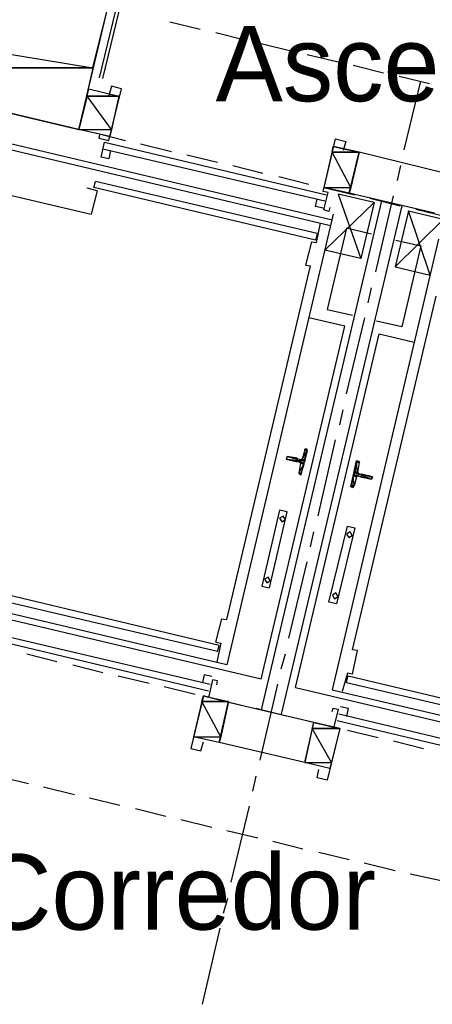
# Model space of a CAD drawing. Header units: feet. Extents: x -79 to 198, y -22 to 181.
# Tile 162 of 256: x 77 to 83, y 106 to 121. Entities that reach past the tile are written whole.
import ezdxf
from ezdxf.enums import TextEntityAlignment as Align

# ---------------------------------------------------------------- set-up
doc = ezdxf.new("R2010")
doc.units = ezdxf.units.FT
for name, color, linetype in [('A-LINEA', 7, 'CONTINUOUS'), ('A-LINEA-FINA', 9, 'CONTINUOUS'), ('A-MURO-CONCRETO', 8, 'CONTINUOUS'), ('A-NOMBRE-ESPACIO', 2, 'CONTINUOUS')]:
    doc.layers.add(name, color=color, linetype=linetype)

msp = doc.modelspace()

# ---------------------------------------------------------------- linework, layer by layer
at = {"layer": 'A-LINEA'}
for p, q in [((77.96, 120.5511), (78.2533, 121.7778)), ((79.08, 121.4444), (79.56, 121.3244)), ((79.8133, 121.2711), (80.2933, 121.1511)), ((80.5333, 121.0978), (81.0267, 120.9778)), ((81.2667, 120.9244), (81.76, 120.8044)), ((82, 120.7511), (82.48, 120.6311)), ((82.7333, 120.5778), (83.2133, 120.4578)), ((82.8133, 119.4044), (83.08, 120.4978)), ((78.2667, 120.2578), (78.12, 119.6178)), ((74.4133, 120.0044), (81.6667, 118.2844)), ((76.4267, 120.0178), (76.92, 119.8978)), ((81.64, 118.1911), (74.6667, 119.8444)), ((77.16, 119.8444), (77.64, 119.7244)), ((77.8933, 119.6711), (78.3733, 119.5511)), ((78.04, 119.5244), (81.5733, 118.6844)), ((78.6133, 119.4978), (79.1067, 119.3778)), ((78.0133, 119.4178), (81.5467, 118.5911)), ((78.1333, 119.3911), (78.1067, 119.2578)), ((79.3467, 119.3244), (79.84, 119.2044)), ((81.68, 119.4578), (81.5333, 118.8044)), ((82.0933, 119.3644), (81.68, 119.4578)), ((81.9333, 118.7111), (82.0933, 119.3644)), ((83.4533, 119.0311), (82.0933, 119.3644)), ((74.8267, 119.0844), (77.8267, 118.3778)), ((80.08, 119.1511), (80.56, 119.0311)), ((82.7067, 118.9111), (82.76, 119.1511)), ((77.8667, 118.8044), (77.8933, 118.8978)), ((81.4267, 118.0711), (77.8933, 118.8978)), ((80.8133, 118.9778), (81.2933, 118.8578)), ((77.92, 118.7511), (77.76, 118.7911)), ((77.92, 118.7511), (77.8267, 118.3778)), ((81.4, 117.9644), (77.8667, 118.8044)), ((81.9333, 118.7111), (81.5333, 118.8044)), ((81.5333, 118.8044), (82.0267, 118.6844)), ((83.2933, 118.3911), (81.9333, 118.7111)), ((82.4533, 118.5911), (80.5333, 110.4711)), ((82.3333, 118.5644), (82.12, 117.6711)), ((82.2667, 118.6311), (82.7467, 118.5111)), ((82.36, 117.4578), (82.64, 118.6711)), ((82.7733, 118.5111), (80.8533, 110.4044)), ((82.88, 118.4311), (82.6667, 117.5378)), ((83, 118.4578), (83.48, 118.3378)), ((81.68, 118.3778), (79.9867, 111.1911)), ((81.4133, 117.9244), (81.48, 118.2311)), ((81.4267, 118.0711), (81.4, 117.9644)), ((81.3333, 117.9378), (81.24, 117.5644)), ((81.3333, 117.9378), (81.4133, 117.9244)), ((83.36, 117.9778), (81.6667, 110.7911)), ((82.12, 117.6711), (81.5467, 117.8044)), ((79.9867, 111.9111), (81.32, 117.5511)), ((81.24, 117.5644), (81.32, 117.5511)), ((82.6667, 117.5378), (83.2267, 117.4044)), ((82.24, 116.9644), (82.2933, 117.2044)), ((81.9867, 111.4311), (83.32, 117.0711)), ((81.8667, 116.5911), (81.2933, 116.7244)), ((81.8933, 115.5111), (82.1867, 116.7244)), ((80.5333, 110.9644), (81.8667, 116.5911)), ((81.08, 110.8311), (82.4133, 116.4711)), ((82.4133, 116.4711), (82.9733, 116.3378)), ((81.7867, 115.0178), (81.84, 115.2578)), ((81.44, 113.5644), (81.72, 114.7778)), ((81.2267, 114.6178), (81.1867, 114.4711)), ((81.2513, 114.6306), (81.2276, 114.617)), ((81.1067, 114.4711), (81.1067, 114.4844)), ((81.16, 114.4044), (81.1333, 114.2444)), ((82.0933, 114.4178), (82.0667, 114.2578)), ((82.1064, 114.4079), (82.0913, 114.4306)), ((81.1469, 114.241), (81.1621, 114.2183)), ((82.0533, 114.1911), (82.0133, 114.0444)), ((81.9887, 114.0183), (82.0124, 114.0318)), ((81.32, 113.0711), (81.3733, 113.3111)), ((80.5333, 110.9644), (72.6133, 112.8311)), ((79.9867, 111.1911), (73.0133, 112.8444)), ((80.9733, 111.6178), (81.2667, 112.8311)), ((79.8667, 111.4978), (76.3467, 112.3378)), ((79.84, 111.4044), (76.32, 112.2311)), ((76.2, 111.7111), (79.72, 110.8844)), ((76.1733, 111.6178), (79.6933, 110.7778)), ((79.8133, 111.5511), (79.8933, 111.5378)), ((79.8933, 111.5378), (79.8267, 111.2311)), ((79.84, 111.4044), (79.8667, 111.4978)), ((76.8, 111.3644), (77.28, 111.2444)), ((80.8533, 111.1244), (80.92, 111.3644)), ((77.5333, 111.1911), (78.0133, 111.0711)), ((78.2533, 111.0178), (78.7467, 110.8978)), ((81.9067, 111.0578), (81.8267, 110.7644)), ((81.8933, 110.9111), (81.92, 111.0178)), ((81.9867, 111.0444), (81.9067, 111.0578)), ((81.92, 111.0178), (85.44, 110.1778)), ((78.9867, 110.8444), (79.48, 110.7244)), ((80.52, 109.6711), (80.8, 110.8844)), ((81.8933, 110.9111), (85.4133, 110.0844)), ((79.6133, 110.6978), (79.4533, 110.0444)), ((80.0133, 110.5911), (79.6133, 110.6978)), ((81.08, 110.8311), (89, 108.9511)), ((81.6667, 110.7911), (88.64, 109.1511)), ((79.72, 110.6711), (80.2, 110.5511)), ((79.8667, 109.9511), (80.0133, 110.6044)), ((81.3733, 110.2711), (80.0133, 110.5911)), ((80.4533, 110.4978), (80.9333, 110.3778)), ((85.2933, 109.5644), (81.7733, 110.4044)), ((81.1733, 110.3244), (81.6667, 110.2044)), ((81.2267, 109.6311), (81.3733, 110.2711)), ((81.7867, 110.1778), (81.3733, 110.2711)), ((85.2667, 109.4578), (81.7467, 110.2978)), ((81.7867, 110.1778), (81.6267, 109.5378)), ((81.9067, 110.1511), (82.4, 110.0311)), ((79.8667, 109.9511), (79.4533, 110.0444)), ((81.2267, 109.6311), (79.8667, 109.9511)), ((82.64, 109.9778), (83.12, 109.8578)), ((81.6267, 109.5378), (81.2267, 109.6311)), ((76.3333, 109.4178), (76.8267, 109.2978)), ((80.4, 109.1778), (80.4533, 109.4178)), ((77.0667, 109.2444), (77.56, 109.1244)), ((77.8, 109.0711), (78.28, 108.9511)), ((78.5333, 108.8978), (79.0133, 108.7778)), ((80.0533, 107.7244), (80.3467, 108.9378)), ((79.2533, 108.7244), (79.7467, 108.6044)), ((79.9867, 108.5511), (80.48, 108.4311)), ((80.72, 108.3778), (81.2, 108.2578)), ((81.4533, 108.2044), (81.9333, 108.0844)), ((82.1733, 108.0311), (82.6667, 107.9111)), ((82.9067, 107.8578), (83.4, 107.7511)), ((79.9333, 107.2311), (80, 107.4711)), ((79.6, 105.7778), (79.88, 106.9911))]:
    msp.add_line(p, q, dxfattribs=at)
for points in [[(78.0133, 120.5378), (78.32, 121.8178), (72.1867, 123.2711)], [(77.6267, 119.7244), (78.0933, 121.6711), (72.3333, 123.0311), (69.4933, 111.0311), (75.2533, 109.6711), (75.7067, 111.6178), (71.5733, 112.5911), (73.4933, 120.7111), (77.6267, 119.7244)], [(78.12, 119.6178), (77.6267, 119.7244), (77.7867, 120.3778), (78.2667, 120.2578)], [(77.96, 119.6444), (77.9467, 119.5911), (78.1067, 119.5511), (78.3067, 120.3778), (78.1467, 120.4178), (78.1067, 120.2711)], [(78.1067, 119.2578), (77.9867, 119.2844), (78.04, 119.5244)], [(81.6267, 118.4844), (81.6133, 118.4178), (81.5333, 118.4444), (81.6, 118.7244), (81.52, 118.7378), (81.72, 119.5778), (81.88, 119.5378), (81.84, 119.3911)], [(81.5467, 117.8044), (82.3333, 118.5644), (81.76, 118.6978), (82.12, 117.6711)], [(81.52, 118.4711), (81.4, 118.4978), (81.4267, 118.6178)], [(83.2267, 117.4044), (82.88, 118.4311), (83.44, 118.2978), (82.6667, 117.5378)], [(82.2933, 118.0578), (81.8933, 118.1511), (81.5867, 116.8578), (81.9867, 116.7644)], [(82.68, 117.9644), (83.08, 117.8711), (82.7733, 116.5778), (82.3733, 116.6711)], [(81.16, 114.2311), (81.1733, 114.2178), (81.2667, 114.6311), (81.2533, 114.6311)], [(81.1067, 114.4844), (80.9467, 114.5111), (80.9333, 114.4711), (81.0933, 114.4311)], [(81.16, 114.4578), (81.12, 114.4711), (81.12, 114.4711)], [(81.1621, 114.445), (81.1772, 114.4474), (81.1861, 114.4598)], [(81.1467, 114.4311), (81.1067, 114.4311), (81.1067, 114.4311)], [(81.1728, 114.3932), (81.1704, 114.4083), (81.1579, 114.4172)], [(81.9867, 114.0311), (81.96, 114.0311), (82.0533, 114.4444), (82.08, 114.4311)], [(82.0913, 114.2039), (82.0762, 114.2015), (82.0672, 114.189)], [(82.08, 114.2311), (82.1333, 114.2311), (82.1333, 114.2311), (82.1333, 114.2311)], [(82.08, 114.2044), (82.12, 114.1911), (82.12, 114.1911)], [(82.0805, 114.2557), (82.083, 114.2406), (82.0954, 114.2316)], [(82.1333, 114.2311), (82.3067, 114.1911), (82.2933, 114.1511), (82.1333, 114.1778), (82.1333, 114.1911)], [(80.5467, 112.4444), (80.6667, 112.4178), (80.9467, 113.6311), (80.8267, 113.6578), (80.5467, 112.4444)], [(80.8626, 113.4724), (80.9187, 113.507), (80.8841, 113.5632), (80.8279, 113.5285), (80.8626, 113.4724)], [(81.7333, 112.1644), (81.6133, 112.1911), (81.9067, 113.4044), (82.0267, 113.3778), (81.7333, 112.1644)], [(81.9293, 113.219), (81.9854, 113.2537), (81.9507, 113.3099), (81.8946, 113.2752), (81.9293, 113.219)], [(80.6226, 112.499), (80.6787, 112.5337), (80.6441, 112.5899), (80.5879, 112.5552), (80.6226, 112.499)], [(81.7026, 112.2457), (81.7587, 112.2804), (81.7241, 112.3365), (81.6679, 112.3019), (81.7026, 112.2457)], [(79.8133, 111.5511), (79.9067, 111.9244), (79.9867, 111.9111)], [(81.9867, 111.0444), (82.0667, 111.4178), (81.9867, 111.4311)], [(79.7467, 111.0044), (79.6267, 111.0311), (79.6, 110.9111)], [(79.8267, 110.8711), (79.84, 110.9378), (79.76, 110.9511), (79.6933, 110.6711), (79.6133, 110.6978), (79.4133, 109.8578), (79.5733, 109.8178), (79.6133, 109.9644)], [(81.6667, 110.4444), (81.68, 110.4978), (81.76, 110.4844), (81.6933, 110.2044), (81.7867, 110.1778), (81.5867, 109.3511), (81.4267, 109.3911), (81.4533, 109.5244)], [(81.8, 110.5244), (81.92, 110.4978), (81.8933, 110.3644)]]:
    msp.add_lwpolyline(points, dxfattribs=at)
at = {"layer": 'A-LINEA-FINA'}
for p, q in [((81.2667, 114.6178), (81.2267, 114.6311)), ((81.2667, 114.6178), (81.2267, 114.6178)), ((81.2667, 114.6178), (81.24, 114.6311)), ((81.2667, 114.6311), (81.24, 114.6311)), ((81.2667, 114.6311), (81.2533, 114.6311)), ((81.0933, 114.4311), (80.9333, 114.4711)), ((81.1067, 114.4311), (80.9333, 114.4711)), ((81.1067, 114.4711), (80.9467, 114.5111)), ((81.1067, 114.4711), (80.9467, 114.5111)), ((81.2267, 114.4444), (81.16, 114.4578)), ((81.2133, 114.4044), (81.1467, 114.4178)), ((81.2133, 114.4044), (81.16, 114.4178)), ((81.2133, 114.3911), (81.16, 114.4044)), ((82.0533, 114.4444), (82.0933, 114.4311)), ((82.0533, 114.4444), (82.08, 114.4311)), ((82.0533, 114.4311), (82.0933, 114.4178)), ((81.1733, 114.2178), (81.1467, 114.2311)), ((81.1733, 114.2311), (81.1467, 114.2311)), ((81.1733, 114.2178), (81.16, 114.2311)), ((82, 114.2178), (82.0533, 114.2044)), ((82, 114.2044), (82.0533, 114.1911)), ((82.0133, 114.2711), (82.0667, 114.2578)), ((82.0133, 114.2578), (82.08, 114.2311)), ((82.0133, 114.2578), (82.08, 114.2444)), ((82.0133, 114.2178), (82.0667, 114.2044)), ((82.1333, 114.2311), (82.2933, 114.1911)), ((82.1333, 114.2311), (82.2933, 114.1911)), ((82.1333, 114.2311), (82.3067, 114.1911)), ((82.1333, 114.1911), (82.2933, 114.1511)), ((81.96, 114.0444), (82, 114.0311)), ((81.96, 114.0311), (81.9867, 114.0311))]:
    msp.add_line(p, q, dxfattribs=at)
for points in [[(81.1867, 114.4711), (81.2667, 114.6044), (81.2267, 114.6178), (81.1867, 114.4711), (81.1867, 114.4711)], [(81.2267, 114.6311), (81.2667, 114.6178), (81.2267, 114.6178), (81.2267, 114.6311)], [(81.2267, 114.6311), (81.2667, 114.6178), (81.24, 114.6311), (81.2267, 114.6311)], [(81.2267, 114.6178), (81.2667, 114.6178), (81.2667, 114.6178), (81.2267, 114.6178)], [(81.2667, 114.6178), (81.2667, 114.6178), (81.2267, 114.6178), (81.2667, 114.6178)], [(81.2667, 114.6178), (81.2267, 114.6178), (81.2667, 114.6044), (81.2667, 114.6178), (81.2667, 114.6178)], [(81.2267, 114.6178), (81.2667, 114.6178), (81.2667, 114.6178), (81.2267, 114.6178), (81.2267, 114.6178)], [(81.24, 114.6311), (81.2667, 114.6178), (81.2667, 114.6178), (81.24, 114.6311), (81.24, 114.6311)], [(81.2667, 114.6311), (81.2667, 114.6311), (81.24, 114.6311), (81.2667, 114.6311)], [(81.2667, 114.6311), (81.24, 114.6311), (81.2667, 114.6178), (81.2667, 114.6311), (81.2667, 114.6311)], [(81.24, 114.6311), (81.2667, 114.6311), (81.2533, 114.6311), (81.24, 114.6311)], [(81.2533, 114.6311), (81.2667, 114.6311), (81.2667, 114.6311), (81.2533, 114.6311), (81.2533, 114.6311)], [(80.9333, 114.4711), (81.2267, 114.4444), (80.9467, 114.5111), (80.9333, 114.4711), (80.9333, 114.4711)], [(80.9333, 114.4711), (81.0933, 114.4311), (81.0933, 114.4311), (80.9333, 114.4711)], [(81.0933, 114.4311), (81.0933, 114.4311), (80.9333, 114.4711), (81.0933, 114.4311), (81.0933, 114.4311)], [(80.9333, 114.4711), (81.0933, 114.4311), (81.0933, 114.4311), (80.9333, 114.4711)], [(81.0933, 114.4311), (81.0933, 114.4311), (80.9333, 114.4711), (81.0933, 114.4311)], [(80.9333, 114.4711), (81.0933, 114.4311), (81.0933, 114.4311), (80.9333, 114.4711), (80.9333, 114.4711)], [(80.9333, 114.4711), (81.0933, 114.4311), (81.0933, 114.4311), (80.9333, 114.4711)], [(81.0933, 114.4311), (81.0933, 114.4311), (80.9333, 114.4711), (81.0933, 114.4311), (81.0933, 114.4311)], [(80.9333, 114.4711), (81.1067, 114.4311), (81.1067, 114.4311), (80.9333, 114.4711)], [(81.1067, 114.4311), (81.1067, 114.4311), (80.9333, 114.4711), (81.1067, 114.4311)], [(81.1067, 114.4311), (80.9333, 114.4711), (81.0933, 114.4311), (81.1067, 114.4311), (81.1067, 114.4311)], [(80.9333, 114.4711), (81.1067, 114.4311), (81.1067, 114.4311), (80.9333, 114.4711)], [(81.1067, 114.4311), (81.1067, 114.4311), (80.9333, 114.4711), (81.1067, 114.4311), (81.1067, 114.4311)], [(80.9333, 114.4711), (81.1067, 114.4311), (81.1067, 114.4311), (80.9333, 114.4711)], [(81.1067, 114.4311), (81.1067, 114.4311), (80.9333, 114.4711), (81.1067, 114.4311), (81.1067, 114.4311)], [(80.9333, 114.4711), (81.1067, 114.4311), (81.1067, 114.4311), (80.9333, 114.4711)], [(81.1067, 114.4311), (81.1067, 114.4311), (80.9333, 114.4711), (81.1067, 114.4311), (81.1067, 114.4311)], [(81.2133, 114.4044), (80.9333, 114.4711), (81.2267, 114.4444), (81.2133, 114.4044)], [(81.1067, 114.4711), (81.1067, 114.4711), (80.9467, 114.5111), (81.1067, 114.4711)], [(81.1067, 114.4711), (80.9467, 114.5111), (81.12, 114.4711), (81.1067, 114.4711), (81.1067, 114.4711)], [(80.9467, 114.5111), (81.1067, 114.4711), (81.1067, 114.4711), (80.9467, 114.5111)], [(81.1067, 114.4711), (81.1067, 114.4711), (80.9467, 114.5111), (81.1067, 114.4711), (81.1067, 114.4711)], [(80.9467, 114.5111), (81.1067, 114.4711), (81.1067, 114.4711), (80.9467, 114.5111)], [(81.1067, 114.4711), (81.1067, 114.4711), (80.9467, 114.5111), (81.1067, 114.4711)], [(80.9467, 114.5111), (81.1067, 114.4711), (81.1067, 114.4711), (80.9467, 114.5111), (80.9467, 114.5111)], [(80.9467, 114.5111), (81.1067, 114.4711), (81.1067, 114.4711), (80.9467, 114.5111)], [(81.1067, 114.4711), (81.1067, 114.4711), (80.9467, 114.5111), (81.1067, 114.4711), (81.1067, 114.4711)], [(80.9467, 114.5111), (81.1067, 114.4711), (81.1067, 114.4711), (80.9467, 114.5111)], [(81.1067, 114.4711), (81.1067, 114.4711), (80.9467, 114.5111), (81.1067, 114.4711)], [(80.9467, 114.5111), (81.1067, 114.4711), (81.1067, 114.4711), (80.9467, 114.5111), (80.9467, 114.5111)], [(80.9467, 114.5111), (81.1067, 114.4711), (81.1067, 114.4711), (80.9467, 114.5111)], [(81.1067, 114.4711), (81.1067, 114.4711), (80.9467, 114.5111), (81.1067, 114.4711), (81.1067, 114.4711)], [(81.1067, 114.4844), (81.1067, 114.4844), (80.9467, 114.5111), (81.1067, 114.4844)], [(81.1067, 114.4844), (80.9467, 114.5111), (81.1067, 114.4711), (81.1067, 114.4844), (81.1067, 114.4844)], [(81.16, 114.4578), (81.2267, 114.4444), (81.2267, 114.4444), (81.16, 114.4578)], [(81.2267, 114.4444), (81.2267, 114.4444), (81.16, 114.4578), (81.2267, 114.4444), (81.2267, 114.4444)], [(81.16, 114.4578), (81.2267, 114.4444), (81.2267, 114.4444), (81.16, 114.4578)], [(81.2267, 114.4444), (81.2267, 114.4444), (81.16, 114.4578), (81.2267, 114.4444), (81.2267, 114.4444)], [(81.16, 114.4578), (81.2267, 114.4444), (81.1733, 114.4578), (81.16, 114.4578), (81.16, 114.4578)], [(81.1733, 114.4578), (81.2267, 114.4578), (81.1733, 114.4711), (81.1733, 114.4578)], [(81.2267, 114.4578), (81.1733, 114.4711), (81.1867, 114.4711), (81.2267, 114.4578), (81.2267, 114.4578)], [(81.1733, 114.4711), (81.2267, 114.4578), (81.2267, 114.4578), (81.1733, 114.4711)], [(81.1733, 114.4578), (81.2267, 114.4444), (81.2267, 114.4444), (81.1733, 114.4578)], [(81.2267, 114.4444), (81.2267, 114.4444), (81.1733, 114.4578), (81.2267, 114.4444), (81.2267, 114.4444)], [(81.1733, 114.4578), (81.2267, 114.4444), (81.2267, 114.4444), (81.1733, 114.4578)], [(81.2267, 114.4444), (81.2267, 114.4444), (81.1733, 114.4578), (81.2267, 114.4444), (81.2267, 114.4444)], [(81.1733, 114.4578), (81.2267, 114.4444), (81.2267, 114.4444), (81.1733, 114.4578)], [(81.2267, 114.4444), (81.2267, 114.4444), (81.1733, 114.4578), (81.2267, 114.4444), (81.2267, 114.4444)], [(81.2267, 114.4444), (81.1733, 114.4578), (81.2267, 114.4578), (81.2267, 114.4444)], [(81.2267, 114.4578), (81.1867, 114.4711), (81.2667, 114.6044), (81.2267, 114.4578)], [(81.2267, 114.4578), (81.2267, 114.4578), (81.1867, 114.4711), (81.2267, 114.4578)], [(81.2267, 114.4578), (81.1867, 114.4711), (81.2267, 114.4578), (81.2267, 114.4578), (81.2267, 114.4578)], [(81.1333, 114.2444), (81.2133, 114.3911), (81.16, 114.4044), (81.1333, 114.2444)], [(81.1733, 114.2444), (81.1333, 114.2444), (81.2133, 114.3911), (81.1733, 114.2444)], [(81.1467, 114.4178), (81.2133, 114.4044), (81.1467, 114.4311), (81.1467, 114.4178), (81.1467, 114.4178)], [(81.16, 114.4178), (81.2133, 114.4044), (81.1467, 114.4178), (81.16, 114.4178), (81.16, 114.4178)], [(81.16, 114.4044), (81.2133, 114.4044), (81.16, 114.4178), (81.16, 114.4044), (81.16, 114.4044)], [(81.16, 114.4178), (81.2133, 114.4044), (81.2133, 114.4044), (81.16, 114.4178)], [(81.2133, 114.4044), (81.2133, 114.4044), (81.16, 114.4178), (81.2133, 114.4044), (81.2133, 114.4044)], [(81.16, 114.4178), (81.2133, 114.4044), (81.2133, 114.4044), (81.16, 114.4178)], [(81.2133, 114.4044), (81.2133, 114.4044), (81.16, 114.4178), (81.2133, 114.4044), (81.2133, 114.4044)], [(81.16, 114.4178), (81.2133, 114.4044), (81.2133, 114.4044), (81.16, 114.4178)], [(81.2133, 114.4044), (81.2133, 114.4044), (81.16, 114.4178), (81.2133, 114.4044), (81.2133, 114.4044)], [(81.16, 114.4178), (81.2133, 114.4044), (81.2133, 114.4044), (81.16, 114.4178)], [(81.2133, 114.4044), (81.2133, 114.4044), (81.16, 114.4178), (81.2133, 114.4044), (81.2133, 114.4044)], [(81.16, 114.4044), (81.2133, 114.3911), (81.2133, 114.3911), (81.16, 114.4044)], [(81.2133, 114.3911), (81.2133, 114.3911), (81.16, 114.4044), (81.2133, 114.3911)], [(81.2133, 114.3911), (81.16, 114.4044), (81.2133, 114.3911), (81.2133, 114.3911), (81.2133, 114.3911)], [(81.2133, 114.3911), (81.16, 114.4044), (81.2133, 114.4044), (81.2133, 114.3911)], [(82.0267, 114.2711), (82.0667, 114.2578), (82.0533, 114.4178), (82.0267, 114.2711)], [(82.0533, 114.4444), (82.0533, 114.4444), (82.0933, 114.4311), (82.0533, 114.4444)], [(82.0533, 114.4444), (82.0933, 114.4311), (82.0533, 114.4311), (82.0533, 114.4444), (82.0533, 114.4444)], [(82.0933, 114.4311), (82.0533, 114.4444), (82.08, 114.4311), (82.0933, 114.4311)], [(82.08, 114.4311), (82.0533, 114.4444), (82.0533, 114.4444), (82.08, 114.4311), (82.08, 114.4311)], [(82.0933, 114.4311), (82.0933, 114.4178), (82.0533, 114.4311), (82.0933, 114.4311)], [(82.0933, 114.4178), (82.0533, 114.4311), (82.0533, 114.4311), (82.0933, 114.4178)], [(82.0533, 114.4311), (82.0533, 114.4311), (82.0933, 114.4178), (82.0533, 114.4311)], [(82.0933, 114.4178), (82.0533, 114.4311), (82.0533, 114.4311), (82.0933, 114.4178)], [(82.0533, 114.4311), (82.0533, 114.4311), (82.0933, 114.4178), (82.0533, 114.4311)], [(82.0533, 114.4311), (82.0933, 114.4178), (82.0533, 114.4178), (82.0533, 114.4311), (82.0533, 114.4311)], [(82.0933, 114.4178), (82.0533, 114.4311), (82.0533, 114.4311), (82.0933, 114.4178)], [(82.0533, 114.4311), (82.0533, 114.4311), (82.0933, 114.4311), (82.0533, 114.4311)], [(82.0533, 114.4311), (82.0933, 114.4311), (82.0533, 114.4311), (82.0533, 114.4311), (82.0533, 114.4311)], [(82.0667, 114.2578), (82.0533, 114.4178), (82.0933, 114.4178), (82.0667, 114.2578), (82.0667, 114.2578)], [(81.1733, 114.2311), (81.1467, 114.2444), (81.1333, 114.2444), (81.1733, 114.2311), (81.1733, 114.2311)], [(81.1733, 114.2311), (81.1733, 114.2311), (81.1333, 114.2444), (81.1733, 114.2311)], [(81.1733, 114.2311), (81.1333, 114.2444), (81.1733, 114.2311), (81.1733, 114.2311), (81.1733, 114.2311)], [(81.1733, 114.2444), (81.1733, 114.2444), (81.1333, 114.2444), (81.1733, 114.2444)], [(81.1733, 114.2444), (81.1333, 114.2444), (81.1733, 114.2311), (81.1733, 114.2444), (81.1733, 114.2444)], [(81.1467, 114.2311), (81.1733, 114.2311), (81.1467, 114.2444), (81.1467, 114.2311)], [(81.1467, 114.2444), (81.1733, 114.2311), (81.1733, 114.2311), (81.1467, 114.2444)], [(81.16, 114.2311), (81.1733, 114.2178), (81.1467, 114.2311), (81.16, 114.2311)], [(81.1467, 114.2311), (81.1733, 114.2178), (81.1733, 114.2178), (81.1467, 114.2311)], [(81.1733, 114.2178), (81.1733, 114.2178), (81.1467, 114.2311), (81.1733, 114.2178)], [(81.1733, 114.2178), (81.1467, 114.2311), (81.1733, 114.2178), (81.1733, 114.2178), (81.1733, 114.2178)], [(81.1733, 114.2311), (81.1733, 114.2311), (81.1467, 114.2311), (81.1733, 114.2311)], [(81.1733, 114.2311), (81.1467, 114.2311), (81.1733, 114.2178), (81.1733, 114.2311), (81.1733, 114.2311)], [(81.9733, 114.0578), (82.0133, 114.0444), (82, 114.2044), (81.9733, 114.0578)], [(82, 114.2044), (82.0533, 114.1911), (82, 114.2178), (82, 114.2044)], [(82.0533, 114.1911), (82, 114.2178), (82.0533, 114.2044), (82.0533, 114.1911), (82.0533, 114.1911)], [(82.0533, 114.2044), (82, 114.2178), (82.0667, 114.2044), (82.0533, 114.2044), (82.0533, 114.2044)], [(82.0133, 114.2178), (82.0667, 114.2044), (82, 114.2178), (82.0133, 114.2178), (82.0133, 114.2178)], [(82.0133, 114.0444), (82, 114.2044), (82.0533, 114.1911), (82.0133, 114.0444)], [(82.0533, 114.1911), (82, 114.2044), (82, 114.2044), (82.0533, 114.1911)], [(82, 114.2044), (82, 114.2044), (82.0533, 114.1911), (82, 114.2044)], [(82, 114.2044), (82.0533, 114.1911), (82, 114.2044), (82, 114.2044), (82, 114.2044)], [(82.0133, 114.2578), (82.0667, 114.2444), (82.0133, 114.2711), (82.0133, 114.2578)], [(82.0667, 114.2444), (82.0133, 114.2711), (82.0667, 114.2578), (82.0667, 114.2444)], [(82.0667, 114.2578), (82.0133, 114.2711), (82.0133, 114.2711), (82.0667, 114.2578), (82.0667, 114.2578)], [(82.0267, 114.2711), (82.0667, 114.2578), (82.0133, 114.2711), (82.0267, 114.2711), (82.0267, 114.2711)], [(82.0133, 114.2178), (82.2933, 114.1511), (82.0133, 114.2578), (82.0133, 114.2178)], [(82.2933, 114.1511), (82.0133, 114.2578), (82.2933, 114.1911), (82.2933, 114.1511), (82.2933, 114.1511)], [(82.08, 114.2311), (82.0133, 114.2578), (82.0133, 114.2578), (82.08, 114.2311)], [(82.0133, 114.2578), (82.0133, 114.2578), (82.08, 114.2311), (82.0133, 114.2578), (82.0133, 114.2578)], [(82.08, 114.2311), (82.0133, 114.2578), (82.08, 114.2444), (82.08, 114.2311), (82.08, 114.2311)], [(82.08, 114.2444), (82.0133, 114.2578), (82.0133, 114.2578), (82.08, 114.2444)], [(82.0133, 114.2578), (82.0133, 114.2578), (82.08, 114.2444), (82.0133, 114.2578), (82.0133, 114.2578)], [(82.08, 114.2444), (82.0133, 114.2578), (82.0133, 114.2578), (82.08, 114.2444)], [(82.0133, 114.2578), (82.0133, 114.2578), (82.08, 114.2444), (82.0133, 114.2578), (82.0133, 114.2578)], [(82.08, 114.2444), (82.0133, 114.2578), (82.0667, 114.2444), (82.08, 114.2444), (82.08, 114.2444)], [(82.0667, 114.2444), (82.0133, 114.2578), (82.0133, 114.2578), (82.0667, 114.2444)], [(82.0133, 114.2578), (82.0133, 114.2578), (82.0667, 114.2444), (82.0133, 114.2578), (82.0133, 114.2578)], [(82.0133, 114.2178), (82.0133, 114.2178), (82.0667, 114.2044), (82.0133, 114.2178)], [(82.0667, 114.2044), (82.0133, 114.2178), (82.0133, 114.2178), (82.0667, 114.2044)], [(82.0133, 114.2178), (82.0133, 114.2178), (82.0667, 114.2044), (82.0133, 114.2178), (82.0133, 114.2178)], [(82.0667, 114.2044), (82.0133, 114.2178), (82.0133, 114.2178), (82.0667, 114.2044)], [(82.0133, 114.2178), (82.0133, 114.2178), (82.0667, 114.2044), (82.0133, 114.2178), (82.0133, 114.2178)], [(82.0667, 114.2044), (82.0133, 114.2178), (82.08, 114.2044), (82.0667, 114.2044), (82.0667, 114.2044)], [(82.08, 114.2044), (82.0133, 114.2178), (82.0133, 114.2178), (82.08, 114.2044)], [(82.0133, 114.2178), (82.0133, 114.2178), (82.08, 114.2044), (82.0133, 114.2178), (82.0133, 114.2178)], [(82.0267, 114.2711), (82.0267, 114.2711), (82.0667, 114.2578), (82.0267, 114.2711)], [(82.12, 114.1911), (82.12, 114.1911), (82.2933, 114.1511), (82.12, 114.1911)], [(82.12, 114.1911), (82.2933, 114.1511), (82.1333, 114.1911), (82.12, 114.1911), (82.12, 114.1911)], [(82.2933, 114.1511), (82.12, 114.1911), (82.12, 114.1911), (82.2933, 114.1511)], [(82.12, 114.1911), (82.12, 114.1911), (82.2933, 114.1511), (82.12, 114.1911), (82.12, 114.1911)], [(82.2933, 114.1511), (82.12, 114.1911), (82.12, 114.1911), (82.2933, 114.1511)], [(82.12, 114.1911), (82.12, 114.1911), (82.2933, 114.1511), (82.12, 114.1911), (82.12, 114.1911)], [(82.2933, 114.1511), (82.12, 114.1911), (82.12, 114.1911), (82.2933, 114.1511)], [(82.12, 114.1911), (82.12, 114.1911), (82.2933, 114.1511), (82.12, 114.1911), (82.12, 114.1911)], [(82.2933, 114.1911), (82.1333, 114.2311), (82.1333, 114.2311), (82.2933, 114.1911)], [(82.1333, 114.2311), (82.1333, 114.2311), (82.2933, 114.1911), (82.1333, 114.2311), (82.1333, 114.2311)], [(82.2933, 114.1911), (82.1333, 114.2311), (82.1333, 114.2311), (82.2933, 114.1911)], [(82.1333, 114.2311), (82.1333, 114.2311), (82.2933, 114.1911), (82.1333, 114.2311), (82.1333, 114.2311)], [(82.2933, 114.1911), (82.1333, 114.2311), (82.1333, 114.2311), (82.2933, 114.1911)], [(82.1333, 114.2311), (82.1333, 114.2311), (82.2933, 114.1911), (82.1333, 114.2311)], [(82.2933, 114.1911), (82.1333, 114.2311), (82.1333, 114.2311), (82.2933, 114.1911), (82.2933, 114.1911)], [(82.2933, 114.1911), (82.1333, 114.2311), (82.3067, 114.1911), (82.2933, 114.1911), (82.2933, 114.1911)], [(82.3067, 114.1911), (82.1333, 114.2311), (82.1333, 114.2311), (82.3067, 114.1911)], [(82.1333, 114.2311), (82.1333, 114.2311), (82.3067, 114.1911), (82.1333, 114.2311)], [(82.3067, 114.1911), (82.1333, 114.2311), (82.1333, 114.2311), (82.3067, 114.1911), (82.3067, 114.1911)], [(82.3067, 114.1911), (82.1333, 114.2311), (82.1333, 114.2311), (82.3067, 114.1911)], [(82.1333, 114.2311), (82.1333, 114.2311), (82.3067, 114.1911), (82.1333, 114.2311), (82.1333, 114.2311)], [(82.3067, 114.1911), (82.1333, 114.2311), (82.1333, 114.2311), (82.3067, 114.1911)], [(82.1333, 114.2311), (82.1333, 114.2311), (82.3067, 114.1911), (82.1333, 114.2311), (82.1333, 114.2311)], [(82.1333, 114.1911), (82.1333, 114.1911), (82.2933, 114.1511), (82.1333, 114.1911)], [(82.1333, 114.1911), (82.2933, 114.1511), (82.1333, 114.1778), (82.1333, 114.1911), (82.1333, 114.1911)], [(82.2933, 114.1511), (82.1333, 114.1911), (82.1333, 114.1911), (82.2933, 114.1511)], [(82.1333, 114.1911), (82.1333, 114.1911), (82.2933, 114.1511), (82.1333, 114.1911)], [(82.2933, 114.1511), (82.1333, 114.1911), (82.1333, 114.1911), (82.2933, 114.1511), (82.2933, 114.1511)], [(82.2933, 114.1511), (82.1333, 114.1911), (82.1333, 114.1911), (82.2933, 114.1511)], [(82.1333, 114.1911), (82.1333, 114.1911), (82.2933, 114.1511), (82.1333, 114.1911), (82.1333, 114.1911)], [(82.2933, 114.1511), (82.1333, 114.1911), (82.1333, 114.1911), (82.2933, 114.1511)], [(82.1333, 114.1911), (82.1333, 114.1911), (82.2933, 114.1511), (82.1333, 114.1911), (82.1333, 114.1911)], [(82, 114.0311), (81.96, 114.0444), (81.96, 114.0444), (82, 114.0311)], [(81.96, 114.0444), (81.96, 114.0444), (82, 114.0311), (81.96, 114.0444)], [(82, 114.0311), (81.96, 114.0444), (81.96, 114.0444), (82, 114.0311)], [(81.96, 114.0444), (81.96, 114.0444), (82, 114.0311), (81.96, 114.0444)], [(81.96, 114.0444), (82, 114.0311), (81.96, 114.0311), (81.96, 114.0444), (81.96, 114.0444)], [(81.96, 114.0444), (82, 114.0311), (81.9733, 114.0444), (81.96, 114.0444)], [(82, 114.0311), (81.9867, 114.0311), (81.96, 114.0311), (82, 114.0311)], [(81.9867, 114.0311), (81.96, 114.0311), (81.96, 114.0311), (81.9867, 114.0311)], [(81.96, 114.0311), (81.96, 114.0311), (81.9867, 114.0311), (81.96, 114.0311)], [(81.9867, 114.0311), (81.96, 114.0311), (81.96, 114.0311), (81.9867, 114.0311)], [(81.96, 114.0311), (81.96, 114.0311), (81.9867, 114.0311), (81.96, 114.0311), (81.96, 114.0311)], [(81.9733, 114.0578), (81.9733, 114.0578), (82.0133, 114.0444), (81.9733, 114.0578)], [(81.9733, 114.0578), (82.0133, 114.0444), (81.9733, 114.0444), (81.9733, 114.0578), (81.9733, 114.0578)], [(82, 114.0311), (81.9733, 114.0444), (82.0133, 114.0444), (82, 114.0311), (82, 114.0311)]]:
    msp.add_lwpolyline(points, dxfattribs=at)
at = {"layer": 'A-MURO-CONCRETO'}
for points in [[(72, 121.6711), (77.8533, 120.7111), (71.7733, 120.7111), (72, 121.6711), (72, 121.6711)], [(78.0933, 121.6711), (72, 121.6711), (77.8533, 120.7111), (78.0933, 121.6711)], [(73.4933, 120.7111), (77.8533, 120.7111), (77.6267, 119.7244), (73.4933, 120.7111), (73.4933, 120.7111)], [(77.7867, 120.3778), (78.2667, 120.2578), (77.76, 120.2578), (77.7867, 120.3778), (77.7867, 120.3778)], [(77.76, 120.2578), (77.6267, 119.7244), (78.1467, 119.7244), (77.76, 120.2578)], [(77.76, 120.2578), (78.2667, 120.2578), (78.1467, 119.7244), (77.76, 120.2578), (77.76, 120.2578)], [(77.6267, 119.7244), (78.1467, 119.7244), (78.12, 119.6178), (77.6267, 119.7244), (77.6267, 119.7244)], [(81.6667, 119.3644), (81.5333, 118.8044), (81.96, 118.8044), (81.6667, 119.3644)], [(81.68, 119.4578), (82.0933, 119.3644), (81.6667, 119.3644), (81.68, 119.4578), (81.68, 119.4578)], [(81.6667, 119.3644), (82.0933, 119.3644), (81.96, 118.8044), (81.6667, 119.3644), (81.6667, 119.3644)], [(81.5333, 118.8044), (81.96, 118.8044), (81.9333, 118.7111), (81.5333, 118.8044), (81.5333, 118.8044)], [(79.6133, 110.6978), (80.0133, 110.6044), (79.5867, 110.6044), (79.6133, 110.6978), (79.6133, 110.6978)], [(79.5867, 110.6044), (79.4533, 110.0444), (79.8933, 110.0444), (79.5867, 110.6044)], [(79.5867, 110.6044), (80.0133, 110.6044), (79.8933, 110.0444), (79.5867, 110.6044), (79.5867, 110.6044)], [(81.3733, 110.2711), (81.7867, 110.1778), (81.3467, 110.1778), (81.3733, 110.2711), (81.3733, 110.2711)], [(81.3467, 110.1778), (81.2267, 109.6311), (81.6533, 109.6311), (81.3467, 110.1778)], [(81.3467, 110.1778), (81.7867, 110.1778), (81.6533, 109.6311), (81.3467, 110.1778), (81.3467, 110.1778)], [(79.4533, 110.0444), (79.8933, 110.0444), (79.8667, 109.9511), (79.4533, 110.0444), (79.4533, 110.0444)], [(81.2267, 109.6311), (81.6533, 109.6311), (81.6267, 109.5378), (81.2267, 109.6311), (81.2267, 109.6311)]]:
    msp.add_lwpolyline(points, dxfattribs=at)

# ---------------------------------------------------------------- texts
at = {"layer": 'A-NOMBRE-ESPACIO'}
for s, p in [('Ascensores', (84, 120.1778)), ('Corredor', (79.2, 106.9689))]:
    msp.add_text(s, height=1.2, dxfattribs=at).set_placement(p, align=Align.CENTER)

doc.saveas('drawing.dxf')
